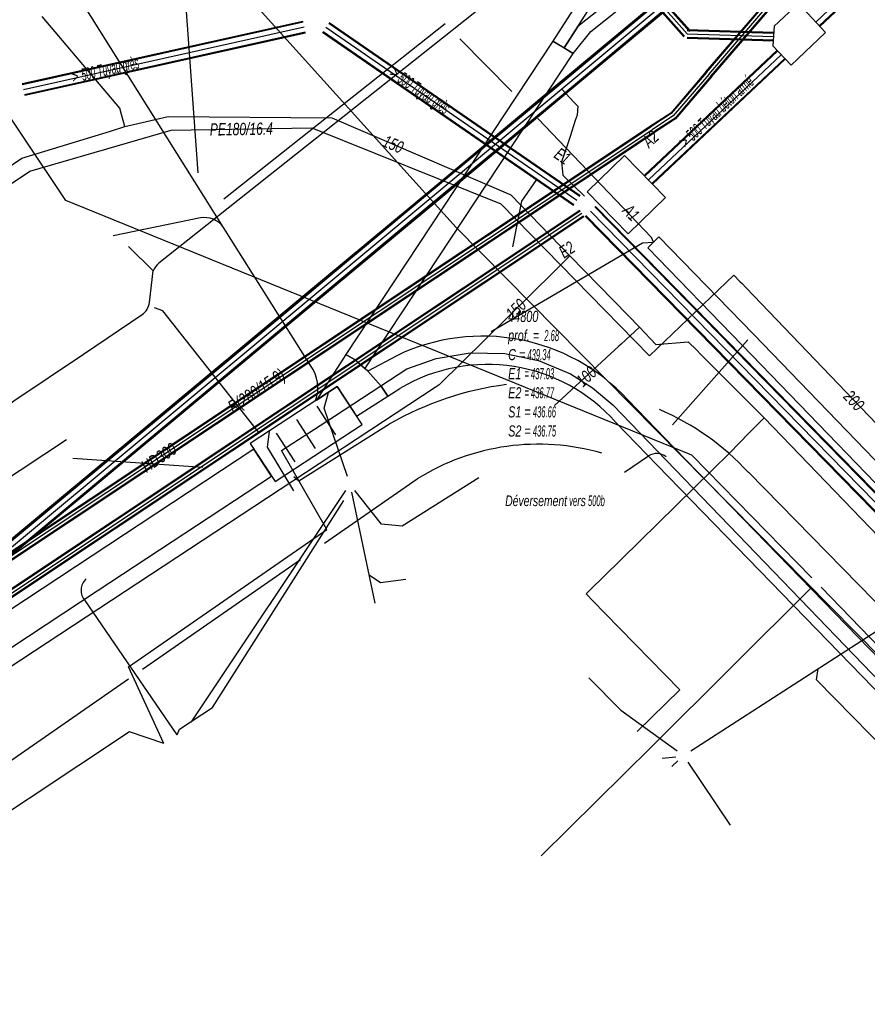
# Model space of a CAD drawing. Header units: metres. Extents: x 2695563 to 2696938, y 1260544 to 1262032.
# Tile 146 of 256: x 2695963 to 2696001, y 1261366 to 1261411. Entities that reach past the tile are written whole.
import ezdxf

# ---------------------------------------------------------------- set-up
doc = ezdxf.new("R2010")
doc.units = ezdxf.units.M
doc.header["$LTSCALE"] = 100
doc.linetypes.add('AUSGEZOGEN', pattern=[0])
doc.linetypes.add('STRICHLINIE2_S3', pattern=[0.25, 0.15, -0.1])
for name, color, linetype in [('Eau portable_Cadastre des conduites_Conduite', 171, 'AUSGEZOGEN'), ('Eau potable_Cadastre des conduites_Conduite_Texte', 171, 'AUSGEZOGEN'), ('EU_Cadastre des conduites', 24, 'AUSGEZOGEN'), ('EU_Cadastre des conduites – Texte', 7, 'AUSGEZOGEN'), ('EU_Cadastre des conduites_Regard normalisé – Texte', 24, 'AUSGEZOGEN'), ('EU_Cadastre des conduites_Regard – Ligne de détail', 24, 'AUSGEZOGEN'), ('EU_Cadastre des conduites_Regard – Polygone de détail', 24, 'AUSGEZOGEN'), ('EU_Cadastre des conduites_Texte entrée-sortie', 24, 'AUSGEZOGEN'), ('Gaz_Cadastre des conduites_Conduite', 32, 'AUSGEZOGEN'), ('Gaz_Cadastre des conduites_Conduite_Texte', 32, 'AUSGEZOGEN'), ('Réseau électrique_Cadastre des conduite_Bord du tracé', 1, 'AUSGEZOGEN'), ('Réseau électrique_Cadastre des conduite_Tronçon de tracé', 1, 'AUSGEZOGEN'), ('Réseau électrique_Cadastre des conduites_Ouvrage_Surface-Ligne-Point', 1, 'AUSGEZOGEN'), ('TV_Cadastre des conduites_CONDUITE', 92, 'AUSGEZOGEN'), ('Télécommunications_SW_Cadastre des conduites_Bord du tracé', 94, 'AUSGEZOGEN')]:
    doc.layers.add(name, color=color, linetype=linetype)
doc.styles.add('ARIAL', font='arial.ttf')
pattern_1 = [(0, (2708005, 1273150), (6075, 6075), [6075, -6075]), (90, (2708005, 1273150), (-6075, 6075), [6075, -6075])]

# ---------------------------------------------------------------- blocks, each defined once
blk = doc.blocks.new('COMPLEXOBJECT_1763')
at = {"layer": 'Réseau électrique_Cadastre des conduite_Bord du tracé', "color": 1, "linetype": 'AUSGEZOGEN', "transparency": 33554687}
for points in [[(5979.125, 11395.927), (5977.813, 11395.221), (5978.413, 11394.557)], [(5978.413, 11394.557), (5978.716, 11394.098), (5979.267, 11394.447)], [(5989.03, 11392.907), (5990.895, 11390.988), (6003.241, 11378.282), (6008.597, 11372.77), (6016.5, 11364.636), (6017.289, 11365.403), (6009.409, 11373.513), (6004.104, 11378.972), (5991.687, 11391.752), (5989.564, 11393.937)]]:
    blk.add_lwpolyline(points, dxfattribs=at)
for centre, radius, start, end in [((5982.998, 11387.867), 8.942, 42.7501, 115.6642), ((5983.219, 11387.783), 7.748, 41.4037, 120.6685)]:
    blk.add_arc(centre, radius, start, end, dxfattribs=at)
blk = doc.blocks.new('COMPLEXOBJECT_1800')
at = {"layer": 'Réseau électrique_Cadastre des conduite_Bord du tracé', "color": 1, "linetype": 'AUSGEZOGEN', "transparency": 33554687}
blk.add_line((5986.69, 11409.828), (5989.866, 11414.765), dxfattribs=at)
for points in [[(5990.303, 11415.301), (5990.786, 11415.792), (6001.26, 11425.406), (6000.854, 11425.848), (5990.369, 11416.224), (5989.856, 11415.702)], [(5989.378, 11415.116), (5986.178, 11410.14), (5986.69, 11409.828)]]:
    blk.add_lwpolyline(points, dxfattribs=at)
for centre, radius, start, end in [((5992.493, 11413.063), 3.731, 134.9795, 146.6122), ((5992.739, 11412.869), 3.442, 135.0436, 146.5758)]:
    blk.add_arc(centre, radius, start, end, dxfattribs=at)
blk = doc.blocks.new('COMPLEXOBJECT_1988')
at = {"layer": 'Réseau électrique_Cadastre des conduite_Tronçon de tracé', "color": 1, "linetype": 'AUSGEZOGEN', "transparency": 33554687}
blk.add_line((5967.942, 11398.329), (5968.105, 11399.76), dxfattribs=at)
blk.add_lwpolyline([(5950.127, 11381.469), (5951.342, 11382.407), (5957.797, 11389.591), (5961.31, 11393.492), (5961.816, 11393.882), (5964.964, 11395.999), (5967.617, 11397.787)], dxfattribs=at)
blk.add_arc((5967.144, 11398.439), 0.805, 305.9539, 352.1497, dxfattribs=at)
blk = doc.blocks.new('COMPLEXOBJECT_2319')
at = {"layer": 'Réseau électrique_Cadastre des conduite_Tronçon de tracé', "color": 1, "linetype": 'AUSGEZOGEN', "transparency": 33554687}
blk.add_line((5974.699, 11390.272), (5978.803, 11392.843), dxfattribs=at)
blk.add_arc((5985.837, 11380.687), 14.044, 97.1856, 120.0552, dxfattribs=at)
blk = doc.blocks.new('COMPLEXOBJECT_2320')
at = {"layer": 'Réseau électrique_Cadastre des conduite_Tronçon de tracé', "color": 1, "linetype": 'AUSGEZOGEN', "transparency": 33554687}
blk.add_line((5975.853, 11387.459), (5980.05, 11390.364), dxfattribs=at)
blk.add_arc((5985.52, 11381.572), 10.355, 73.8689, 121.8875, dxfattribs=at)
blk = doc.blocks.new('COMPLEXOBJECT_2344')
at = {"layer": 'Réseau électrique_Cadastre des conduite_Tronçon de tracé', "color": 1, "linetype": 'AUSGEZOGEN', "transparency": 33554687}
blk.add_line((5969.192, 11378.805), (5965.034, 11384.862), dxfattribs=at)
blk.add_arc((5965.529, 11385.327), 0.679, 130.495, 223.2035, dxfattribs=at)
blk = doc.blocks.new('COMPLEXOBJECT_2385')
at = {"layer": 'Réseau électrique_Cadastre des conduite_Tronçon de tracé', "color": 1, "linetype": 'AUSGEZOGEN', "transparency": 33554687}
blk.add_line((5975.224, 11395.48), (5971.299, 11401.724), dxfattribs=at)
blk.add_arc((5973.929, 11394.488), 1.631, 338.5535, 37.4338, dxfattribs=at)
blk = doc.blocks.new('COMPLEXOBJECT_2497')
at = {"layer": 'Réseau électrique_Cadastre des conduite_Tronçon de tracé', "color": 1, "linetype": 'AUSGEZOGEN', "transparency": 33554687}
blk.add_line((5968.105, 11399.76), (5966.998, 11400.863), dxfattribs=at)
blk.add_lwpolyline([(6000.853, 11425.847), (5989.648, 11416.981), (5968.371, 11400.099)], dxfattribs=at)
blk.add_arc((5968.932, 11399.385), 0.908, 128.1599, 155.6003, dxfattribs=at)

msp = doc.modelspace()

# ---------------------------------------------------------------- hatches: boundary and pattern name
at = {"layer": 'Réseau électrique_Cadastre des conduite_Bord du tracé', "lineweight": 18, "transparency": 33554687}
h = msp.add_hatch(dxfattribs=at)
h.set_pattern_fill('MUSTER', color=1, scale=6075, style=0, pattern_type=2)
h.set_pattern_definition(pattern_1)
h.paths.add_polyline_path([(2695987.66, 1261409.638), (2695990.836, 1261414.575), (2695990.848, 1261414.594), (2695990.861, 1261414.612), (2695990.873, 1261414.631), (2695990.886, 1261414.649), (2695990.899, 1261414.667), (2695990.912, 1261414.685), (2695990.925, 1261414.704), (2695990.938, 1261414.722), (2695990.952, 1261414.74), (2695990.965, 1261414.757), (2695990.979, 1261414.775), (2695990.992, 1261414.793), (2695991.006, 1261414.81), (2695991.02, 1261414.828), (2695991.034, 1261414.845), (2695991.048, 1261414.863), (2695991.062, 1261414.88), (2695991.077, 1261414.897), (2695991.091, 1261414.914), (2695991.106, 1261414.931), (2695991.12, 1261414.948), (2695991.135, 1261414.965), (2695991.15, 1261414.981), (2695991.165, 1261414.998), (2695991.18, 1261415.014), (2695991.195, 1261415.031), (2695991.211, 1261415.047), (2695991.226, 1261415.063), (2695991.242, 1261415.079), (2695991.257, 1261415.095), (2695991.273, 1261415.111), (2695991.756, 1261415.602), (2696002.23, 1261425.216), (2696001.824, 1261425.658), (2695991.339, 1261416.034), (2695990.826, 1261415.512), (2695990.809, 1261415.495), (2695990.792, 1261415.477), (2695990.775, 1261415.46), (2695990.758, 1261415.442), (2695990.741, 1261415.424), (2695990.724, 1261415.406), (2695990.708, 1261415.388), (2695990.691, 1261415.37), (2695990.675, 1261415.352), (2695990.659, 1261415.334), (2695990.643, 1261415.315), (2695990.627, 1261415.297), (2695990.611, 1261415.278), (2695990.595, 1261415.259), (2695990.58, 1261415.241), (2695990.564, 1261415.222), (2695990.549, 1261415.203), (2695990.534, 1261415.183), (2695990.519, 1261415.164), (2695990.504, 1261415.145), (2695990.489, 1261415.125), (2695990.474, 1261415.106), (2695990.46, 1261415.086), (2695990.445, 1261415.067), (2695990.431, 1261415.047), (2695990.417, 1261415.027), (2695990.403, 1261415.007), (2695990.389, 1261414.987), (2695990.375, 1261414.967), (2695990.362, 1261414.946), (2695990.348, 1261414.926), (2695987.148, 1261409.95)], flags=0)
h = msp.add_hatch(dxfattribs=at)
h.set_pattern_fill('MUSTER', color=1, scale=6075, style=0, pattern_type=2)
h.set_pattern_definition(pattern_1)
h.paths.add_polyline_path([(2695988.068, 1261409.384), (2695988.865, 1261410.378), (2695991.22, 1261412.264), (2695994.923, 1261415.12), (2695998.123, 1261417.97), (2695997.648, 1261418.468), (2695994.506, 1261415.468), (2695993.332, 1261414.609), (2695988.285, 1261410.609), (2695987.66, 1261409.638)], flags=0)
h = msp.add_hatch(dxfattribs=at)
h.set_pattern_fill('MUSTER', color=1, scale=6075, style=0, pattern_type=2)
h.set_pattern_definition(pattern_1)
h.paths.add_polyline_path([(2695978.658, 1261395.142), (2695988.068, 1261409.384), (2695987.148, 1261409.95), (2695977.796, 1261395.797), (2695978.181, 1261395.563)], flags=0)
h = msp.add_hatch(dxfattribs=at)
h.set_pattern_fill('MUSTER', color=1, scale=6075, style=0, pattern_type=2)
h.set_pattern_definition(pattern_1)
h.paths.add_polyline_path([(2696021.835, 1261370.2), (2696021.291, 1261370.729), (2696013.86, 1261378.448), (2695996.219, 1261396.704), (2695991.948, 1261401.104), (2695991.446, 1261400.616), (2695995.716, 1261396.217), (2696013.356, 1261377.962), (2696020.794, 1261370.235), (2696021.347, 1261369.698)], flags=0)
h = msp.add_hatch(dxfattribs=at)
h.set_pattern_fill('MUSTER', color=1, scale=6075, style=0, pattern_type=2)
h.set_pattern_definition(pattern_1)
h.paths.add_polyline_path([(2695979.383, 1261394.367), (2695979.686, 1261393.908), (2695980.237, 1261394.257), (2695980.538, 1261394.427), (2695980.847, 1261394.583), (2695981.162, 1261394.725), (2695981.483, 1261394.853), (2695981.81, 1261394.966), (2695982.141, 1261395.065), (2695982.476, 1261395.149), (2695982.815, 1261395.218), (2695983.157, 1261395.272), (2695983.5, 1261395.31), (2695983.845, 1261395.333), (2695984.191, 1261395.341), (2695984.536, 1261395.333), (2695984.881, 1261395.31), (2695985.225, 1261395.271), (2695985.566, 1261395.217), (2695985.905, 1261395.148), (2695986.241, 1261395.064), (2695986.572, 1261394.965), (2695986.898, 1261394.851), (2695987.219, 1261394.723), (2695987.534, 1261394.581), (2695987.843, 1261394.425), (2695988.144, 1261394.255), (2695988.437, 1261394.072), (2695988.722, 1261393.876), (2695988.998, 1261393.667), (2695989.264, 1261393.447), (2695989.52, 1261393.215), (2695989.766, 1261392.971), (2695990, 1261392.717), (2695991.865, 1261390.798), (2696004.211, 1261378.092), (2696009.567, 1261372.58), (2696017.47, 1261364.446), (2696018.259, 1261365.213), (2696010.379, 1261373.323), (2696005.074, 1261378.782), (2695992.657, 1261391.562), (2695990.534, 1261393.747), (2695990.279, 1261394.011), (2695990.014, 1261394.265), (2695989.739, 1261394.508), (2695989.453, 1261394.739), (2695989.159, 1261394.958), (2695988.856, 1261395.165), (2695988.544, 1261395.359), (2695988.225, 1261395.54), (2695987.899, 1261395.709), (2695987.566, 1261395.863), (2695987.227, 1261396.004), (2695986.883, 1261396.131), (2695986.533, 1261396.243), (2695986.18, 1261396.341), (2695985.822, 1261396.425), (2695985.462, 1261396.493), (2695985.098, 1261396.547), (2695984.733, 1261396.586), (2695984.367, 1261396.61), (2695984, 1261396.619), (2695983.633, 1261396.613), (2695983.267, 1261396.592), (2695982.902, 1261396.555), (2695982.538, 1261396.504), (2695982.177, 1261396.438), (2695981.819, 1261396.357), (2695981.465, 1261396.262), (2695981.114, 1261396.152), (2695980.769, 1261396.027), (2695980.429, 1261395.889), (2695980.095, 1261395.737), (2695978.783, 1261395.031)], flags=0)
h = msp.add_hatch(dxfattribs=at)
h.set_pattern_fill('MUSTER', color=1, scale=6075, style=0, pattern_type=2)
h.set_pattern_definition(pattern_1)
h.paths.add_polyline_path([(2695976.465, 1261393.734), (2695977.397, 1261394.348), (2695978.268, 1261393.009), (2695979.686, 1261393.908), (2695979.383, 1261394.367), (2695978.783, 1261395.031), (2695978.181, 1261395.563), (2695977.796, 1261395.797)], flags=0)
h = msp.add_hatch(dxfattribs=at)
h.set_pattern_fill('MUSTER', color=1, scale=6075, style=0, pattern_type=2)
h.set_pattern_definition(pattern_1)
h.paths.add_polyline_path([(2695954.961, 1261377.475), (2695966.558, 1261385.113), (2695974.434, 1261390.301), (2695973.636, 1261391.512), (2695965.57, 1261386.199), (2695954.163, 1261378.686)], flags=0)
at = {"layer": 'Réseau électrique_Cadastre des conduites_Ouvrage_Surface-Ligne-Point', "lineweight": 18, "transparency": 33554687}
h = msp.add_hatch(dxfattribs=at)
h.set_pattern_fill('MUSTER', color=1, scale=4050, style=0, pattern_type=2)
h.set_pattern_definition([(0, (2703955, 1269100), (4050, 4050), [4050, -4050]), (90, (2703955, 1269100), (-4050, 4050), [4050, -4050])])
h.paths.add_polyline_path([(2695974.599, 1261390.051), (2695978.524, 1261392.636), (2695977.397, 1261394.348), (2695973.471, 1261391.763)], flags=0)

# ---------------------------------------------------------------- linework, layer by layer
at = {"layer": 'Eau portable_Cadastre des conduites_Conduite', "linetype": 'AUSGEZOGEN', "transparency": 33554687}
for p, q in [((2696022.011, 1261436.904), (2695987.38, 1261407.996)), ((2696022.029, 1261436.878), (2695987.4, 1261407.972)), ((2696022.047, 1261436.852), (2695987.42, 1261407.948)), ((2696022.293, 1261436.488), (2695987.7, 1261407.612)), ((2696022.311, 1261436.462), (2695987.72, 1261407.588)), ((2696022.329, 1261436.436), (2695987.74, 1261407.564)), ((2695987.38, 1261407.996), (2695981.812, 1261403.365)), ((2695987.4, 1261407.972), (2695981.832, 1261403.341)), ((2695987.42, 1261407.948), (2695981.852, 1261403.317)), ((2695987.7, 1261407.612), (2695982.132, 1261402.981)), ((2695987.72, 1261407.588), (2695982.152, 1261402.957)), ((2695987.74, 1261407.564), (2695982.172, 1261402.933)), ((2695981.812, 1261403.365), (2695975.757, 1261398.328)), ((2695981.832, 1261403.341), (2695975.777, 1261398.304)), ((2695981.852, 1261403.317), (2695975.797, 1261398.28)), ((2695982.132, 1261402.981), (2695976.077, 1261397.944)), ((2695982.152, 1261402.957), (2695976.097, 1261397.92)), ((2695982.172, 1261402.933), (2695976.117, 1261397.896)), ((2695975.757, 1261398.328), (2695953.452, 1261379.776)), ((2695975.777, 1261398.304), (2695953.471, 1261379.751)), ((2695975.797, 1261398.28), (2695953.489, 1261379.726)), ((2695976.077, 1261397.944), (2695953.751, 1261379.374)), ((2695976.097, 1261397.92), (2695953.769, 1261379.349)), ((2695976.117, 1261397.896), (2695953.788, 1261379.324))]:
    msp.add_line(p, q, dxfattribs=at)
at = {"layer": 'Eau portable_Cadastre des conduites_Conduite', "color": 255, "linetype": 'AUSGEZOGEN', "transparency": 33554687}
for p, q in [((2696022.17, 1261436.67), (2695987.56, 1261407.78)), ((2695987.56, 1261407.78), (2695981.992, 1261403.149)), ((2695981.992, 1261403.149), (2695975.937, 1261398.112)), ((2695975.937, 1261398.112), (2695953.62, 1261379.55))]:
    msp.add_line(p, q, dxfattribs=at)
at = {"layer": 'Eau portable_Cadastre des conduites_Conduite', "color": 7, "linetype": 'AUSGEZOGEN', "transparency": 33554687}
for points in [[(2695967.803, 1261406.084), (2695967.655, 1261406.635), (2695967.577, 1261406.924), (2695964.07, 1261411.056)], [(2695987.56, 1261407.78), (2695988.103, 1261407.192), (2695988.274, 1261407.007), (2695988.243, 1261406.608), (2695988.162, 1261406.358), (2695987.927, 1261405.634), (2695987.779, 1261405.179), (2695987.538, 1261404.49), (2695987.596, 1261403.898), (2695988.583, 1261402.948)], [(2695967.803, 1261406.084), (2695969.765, 1261406.539), (2695977.16, 1261406.483), (2695985.244, 1261403.009), (2695987.919, 1261400.243)], [(2695781.007, 1261356.667), (2695790.243, 1261358.632), (2695794.076, 1261359.483), (2695798.651, 1261360.449), (2695818.405, 1261364.614), (2695822.281, 1261365.449), (2695834.766, 1261368.271), (2695854.245, 1261372.205), (2695858.672, 1261373.143), (2695868.6, 1261375.283), (2695885.597, 1261378.819), (2695910.29, 1261384.023), (2695916.731, 1261385.406), (2695936.187, 1261389.481), (2695946.088, 1261393.037), (2695963.14, 1261404.657), (2695967.152, 1261405.885), (2695967.803, 1261406.084)], [(2695987.919, 1261400.243), (2695987.228, 1261399.562), (2695982.006, 1261394.418)], [(2695987.919, 1261400.243), (2695990.553, 1261397.559), (2695991.075, 1261397.028), (2695991.806, 1261396.246), (2695993.267, 1261396.358), (2695993.656, 1261395.983)], [(2695991.075, 1261397.028), (2695990.237, 1261396.255), (2695990.134, 1261396.161), (2695987.603, 1261393.828), (2695987.232, 1261393.486)], [(2695993.656, 1261395.983), (2695993.825, 1261395.813), (2695996.7, 1261392.93), (2696019.884, 1261368.893), (2696020.618, 1261368.133), (2696020.871, 1261367.87), (2696023.183, 1261365.473), (2696023.394, 1261365.255), (2696024.125, 1261364.504), (2696046.39, 1261341.667), (2696049.872, 1261338.133)], [(2695982.006, 1261394.418), (2695981.83, 1261394.303), (2695937.97, 1261365.473), (2695936.909, 1261364.775)], [(2695993.558, 1261389.788), (2695995.144, 1261391.345), (2695996.016, 1261392.234), (2695996.378, 1261392.602), (2695996.7, 1261392.93)], [(2695993.558, 1261389.788), (2695989.441, 1261385.746), (2695988.867, 1261385.183), (2695988.653, 1261384.973)], [(2695988.653, 1261384.973), (2695988.97, 1261384.65), (2695989.499, 1261384.109), (2695992.896, 1261380.643), (2695990.963, 1261378.763)]]:
    msp.add_lwpolyline(points, dxfattribs=at)
at = {"layer": 'EU_Cadastre des conduites', "color": 255, "transparency": 33554687}
for p, q in [((2695999.038, 1261410.809), (2696014.8, 1261425.669)), ((2695985.404, 1261419.062), (2695993.221, 1261410.275)), ((2695963.22, 1261407.764), (2695975.906, 1261410.589)), ((2695976.892, 1261410.573), (2695988.234, 1261402.756)), ((2695993.221, 1261410.275), (2695997.125, 1261410.158)), ((2695991.468, 1261403.677), (2695997.473, 1261409.334)), ((2695925.95, 1261360.592), (2695988.461, 1261402.169)), ((2695988.847, 1261402.259), (2696017.957, 1261372.547))]:
    msp.add_line(p, q, dxfattribs=at)
at = {"layer": 'EU_Cadastre des conduites', "linetype": 'AUSGEZOGEN', "transparency": 33554687}
for p, q in [((2695999.196, 1261410.642), (2696014.958, 1261425.502)), ((2695999.209, 1261410.627), (2696014.971, 1261425.487)), ((2695999.223, 1261410.613), (2696014.985, 1261425.473)), ((2695985.256, 1261418.93), (2695993.073, 1261410.143)), ((2695985.273, 1261418.946), (2695993.09, 1261410.159)), ((2695985.291, 1261418.961), (2695993.108, 1261410.174)), ((2695985.517, 1261419.163), (2695993.334, 1261410.376)), ((2695985.535, 1261419.178), (2695993.352, 1261410.391)), ((2695985.552, 1261419.194), (2695993.369, 1261410.407)), ((2695963.161, 1261408.028), (2695975.847, 1261410.853)), ((2695963.166, 1261408.008), (2695975.852, 1261410.833)), ((2695963.17, 1261407.989), (2695975.856, 1261410.814)), ((2695977.023, 1261410.762), (2695988.365, 1261402.945)), ((2695977.034, 1261410.779), (2695988.376, 1261402.962)), ((2695977.045, 1261410.795), (2695988.387, 1261402.978)), ((2695993.226, 1261410.45), (2695997.13, 1261410.333)), ((2695993.226, 1261410.427), (2695997.13, 1261410.31)), ((2695993.227, 1261410.473), (2695997.131, 1261410.356)), ((2695963.27, 1261407.539), (2695975.956, 1261410.364)), ((2695963.274, 1261407.52), (2695975.96, 1261410.345)), ((2695963.279, 1261407.5), (2695975.965, 1261410.325)), ((2695976.739, 1261410.351), (2695988.081, 1261402.534)), ((2695976.75, 1261410.367), (2695988.092, 1261402.55)), ((2695976.761, 1261410.384), (2695988.103, 1261402.567)), ((2695993.215, 1261410.077), (2695997.119, 1261409.96)), ((2695993.216, 1261410.123), (2695997.12, 1261410.006)), ((2695993.216, 1261410.1), (2695997.12, 1261409.983)), ((2695991.283, 1261403.874), (2695997.288, 1261409.531)), ((2695991.297, 1261403.859), (2695997.302, 1261409.516)), ((2695991.31, 1261403.844), (2695997.315, 1261409.501)), ((2695991.626, 1261403.51), (2695997.631, 1261409.167)), ((2695991.639, 1261403.495), (2695997.644, 1261409.152)), ((2695991.653, 1261403.48), (2695997.658, 1261409.137)), ((2695989.047, 1261402.455), (2696018.157, 1261372.743)), ((2695989.061, 1261402.469), (2696018.171, 1261372.757)), ((2695989.076, 1261402.483), (2696018.186, 1261372.771)), ((2695925.856, 1261360.733), (2695988.367, 1261402.31)), ((2695925.867, 1261360.717), (2695988.378, 1261402.294)), ((2695925.878, 1261360.7), (2695988.389, 1261402.277)), ((2695926.022, 1261360.484), (2695988.533, 1261402.061)), ((2695926.033, 1261360.467), (2695988.544, 1261402.044)), ((2695926.044, 1261360.451), (2695988.555, 1261402.028)), ((2695988.618, 1261402.035), (2696017.728, 1261372.323)), ((2695988.633, 1261402.049), (2696017.743, 1261372.337)), ((2695988.647, 1261402.063), (2696017.757, 1261372.351))]:
    msp.add_line(p, q, dxfattribs=at)
at = {"layer": 'EU_Cadastre des conduites', "color": 24, "linetype": 'AUSGEZOGEN', "transparency": 33554687}
for p, q in [((2695965.456, 1261391.115), (2695971.328, 1261390.696)), ((2695970.81, 1261379.201), (2695977.785, 1261389.645)), ((2695979.118, 1261384.553), (2695978.064, 1261389.573)), ((2695992.085, 1261377.554), (2695992.707, 1261377.623)), ((2695992.523, 1261377.174), (2695992.796, 1261377.437)), ((2695995.175, 1261374.525), (2695993.268, 1261377.37))]:
    msp.add_line(p, q, dxfattribs=at)
for points in [[(2695985.341, 1261400.653), (2695985.743, 1261402.714), (2695986.423, 1261403.701)], [(2695977.863, 1261390.278), (2695976.81, 1261393.369), (2695977.005, 1261394.07)], [(2695975.444, 1261389.632), (2695974.256, 1261391.61), (2695974.342, 1261392.314)], [(2695983.81, 1261390.212), (2695980.343, 1261388.041), (2695979.399, 1261388.129), (2695978.192, 1261389.642)], [(2695980.5, 1261385.627), (2695979.359, 1261385.474), (2695978.854, 1261385.824)], [(2695993.393, 1261377.895), (2696004.598, 1261385.111), (2696005.243, 1261385.099)], [(2696003.117, 1261376.972), (2695999.068, 1261381.091), (2695999.142, 1261381.61)], [(2695988.78, 1261381.19), (2695990.217, 1261379.718), (2695992.768, 1261377.886)]]:
    msp.add_lwpolyline(points, dxfattribs=at)
at = {"layer": 'EU_Cadastre des conduites_Regard – Ligne de détail', "color": 24, "linetype": 'STRICHLINIE2_S3', "transparency": 33554687}
for p, q in [((2695988.704, 1261403.143), (2695990.385, 1261404.786)), ((2695990.385, 1261404.786), (2695992.237, 1261402.89)), ((2695990.556, 1261401.248), (2695988.704, 1261403.143)), ((2695992.237, 1261402.89), (2695990.556, 1261401.248))]:
    msp.add_line(p, q, dxfattribs=at)
at = {"layer": 'EU_Cadastre des conduites_Regard – Polygone de détail', "color": 24, "linetype": 'STRICHLINIE2_S3', "transparency": 33554687}
msp.add_lwpolyline([(2695998.249, 1261411.646), (2695997.157, 1261410.617), (2695997.096, 1261409.735), (2695997.918, 1261408.861), (2695999.483, 1261410.336), (2695998.249, 1261411.646)], close=True, dxfattribs=at)
at = {"layer": 'Gaz_Cadastre des conduites_Conduite', "linetype": 'AUSGEZOGEN', "transparency": 33554687}
for p, q in [((2695994.067, 1261408.552), (2696004.524, 1261420.744)), ((2695994.081, 1261408.54), (2696004.537, 1261420.73)), ((2695994.095, 1261408.527), (2696004.55, 1261420.716)), ((2695994.295, 1261408.357), (2696004.73, 1261420.524)), ((2695994.309, 1261408.344), (2696004.743, 1261420.51)), ((2695994.323, 1261408.332), (2696004.756, 1261420.496)), ((2695994.067, 1261408.552), (2695992.478, 1261406.698)), ((2695994.081, 1261408.54), (2695992.49, 1261406.684)), ((2695994.095, 1261408.527), (2695992.503, 1261406.67)), ((2695994.295, 1261408.357), (2695992.677, 1261406.47)), ((2695994.309, 1261408.344), (2695992.69, 1261406.456)), ((2695994.323, 1261408.332), (2695992.702, 1261406.442)), ((2695992.478, 1261406.698), (2695991.558, 1261406.102)), ((2695992.49, 1261406.684), (2695991.568, 1261406.086)), ((2695992.503, 1261406.67), (2695991.579, 1261406.07)), ((2695992.677, 1261406.47), (2695991.721, 1261405.85)), ((2695992.69, 1261406.456), (2695991.732, 1261405.834)), ((2695992.702, 1261406.442), (2695991.742, 1261405.818)), ((2695945.759, 1261375.674), (2695991.557, 1261406.101)), ((2695945.769, 1261375.658), (2695991.567, 1261406.085)), ((2695945.779, 1261375.642), (2695991.577, 1261406.069)), ((2695945.925, 1261375.424), (2695991.723, 1261405.851)), ((2695945.935, 1261375.408), (2695991.733, 1261405.835)), ((2695945.945, 1261375.392), (2695991.743, 1261405.819))]:
    msp.add_line(p, q, dxfattribs=at)
at = {"layer": 'Gaz_Cadastre des conduites_Conduite', "color": 255, "linetype": 'AUSGEZOGEN', "transparency": 33554687}
for p, q in [((2695994.195, 1261408.442), (2696004.64, 1261420.62)), ((2695994.195, 1261408.442), (2695992.59, 1261406.57)), ((2695992.59, 1261406.57), (2695991.65, 1261405.96)), ((2695945.852, 1261375.533), (2695991.65, 1261405.96))]:
    msp.add_line(p, q, dxfattribs=at)
at = {"layer": 'Gaz_Cadastre des conduites_Conduite', "color": 32, "linetype": 'AUSGEZOGEN', "transparency": 33554687}
for points in [[(2695800.392, 1261360.316), (2695818.038, 1261364.006), (2695822.044, 1261364.861), (2695835.45, 1261367.629), (2695853.887, 1261371.559), (2695887.563, 1261378.677), (2695916.357, 1261384.81), (2695936.263, 1261388.959), (2695946.214, 1261392.499), (2695963.5, 1261404.076), (2695969.89, 1261405.928), (2695976.248, 1261406.029), (2695984.804, 1261402.593), (2695991.519, 1261395.725), (2695995.33, 1261399.381), (2695995.607, 1261399.093), (2695995.704, 1261398.992)], [(2696026.174, 1261367.238), (2696025.921, 1261367.501), (2696023.199, 1261370.338), (2696022.666, 1261370.893), (2696022.32, 1261371.254), (2695995.877, 1261398.811), (2695995.704, 1261398.992)]]:
    msp.add_lwpolyline(points, dxfattribs=at)
at = {"layer": 'Réseau électrique_Cadastre des conduite_Bord du tracé', "color": 1, "linetype": 'AUSGEZOGEN', "transparency": 33554687}
for points in [[(2695988.068, 1261409.384), (2695988.865, 1261410.378), (2695991.22, 1261412.264), (2695994.923, 1261415.12), (2695998.123, 1261417.97), (2695997.648, 1261418.468), (2695994.506, 1261415.468), (2695993.332, 1261414.609), (2695988.285, 1261410.609), (2695987.66, 1261409.638), (2695988.068, 1261409.384)], [(2695978.658, 1261395.142), (2695988.068, 1261409.384), (2695987.148, 1261409.95), (2695977.796, 1261395.797), (2695978.181, 1261395.563), (2695978.658, 1261395.142)], [(2696021.835, 1261370.2), (2696021.291, 1261370.729), (2696013.86, 1261378.448), (2695996.219, 1261396.704), (2695991.948, 1261401.104), (2695991.446, 1261400.616), (2695995.716, 1261396.217), (2696013.356, 1261377.962), (2696020.794, 1261370.235), (2696021.347, 1261369.698), (2696021.835, 1261370.2)], [(2695976.465, 1261393.734), (2695977.397, 1261394.348), (2695978.268, 1261393.009), (2695979.686, 1261393.908), (2695979.383, 1261394.367), (2695978.783, 1261395.031), (2695978.181, 1261395.563), (2695977.796, 1261395.797), (2695976.465, 1261393.734)], [(2695954.961, 1261377.475), (2695966.558, 1261385.113), (2695974.434, 1261390.301), (2695973.636, 1261391.512), (2695965.57, 1261386.199), (2695954.163, 1261378.686), (2695954.961, 1261377.475)]]:
    msp.add_lwpolyline(points, close=True, dxfattribs=at)
at = {"layer": 'Réseau électrique_Cadastre des conduite_Tronçon de tracé', "color": 1, "linetype": 'AUSGEZOGEN', "transparency": 33554687}
for p, q in [((2695971.11, 1261404.001), (2695970.39, 1261414.084)), ((2695972.28, 1261402.819), (2695982.285, 1261410.747)), ((2695985.3, 1261407.665), (2695982.951, 1261410.052)), ((2695971.215, 1261401.963), (2695967.27, 1261401.147)), ((2695992.565, 1261392.607), (2695995.968, 1261396.46)), ((2695952.421, 1261383.508), (2695965.166, 1261391.957)), ((2695990.394, 1261390.476), (2695991.468, 1261391.207)), ((2696040.215, 1261345.407), (2695995.988, 1261390.468)), ((2695975.448, 1261390.287), (2695975.669, 1261390.082)), ((2695971.761, 1261379.839), (2695977.696, 1261389.195)), ((2695968.596, 1261381.575), (2695975.75, 1261386.527)), ((2695957.653, 1261374.002), (2695967.969, 1261381.141))]:
    msp.add_line(p, q, dxfattribs=at)
for points in [[(2695972.269, 1261401.534), (2695963.265, 1261415.859), (2695962.614, 1261416.822), (2695957.399, 1261422.672)], [(2695991.697, 1261400.86), (2695991.608, 1261401.073), (2695986.474, 1261406.448)], [(2695984.362, 1261396.826), (2695991.199, 1261400.839), (2695991.697, 1261400.86)], [(2695973.855, 1261392.263), (2695969.513, 1261397.766), (2695969.136, 1261397.892)], [(2695970.162, 1261378.615), (2695970.279, 1261378.862), (2695971.761, 1261379.839)]]:
    msp.add_lwpolyline(points, dxfattribs=at)
for centre, radius, start, end in [((2695971.392, 1261400.889), 1.089, 36.3395, 99.3658), ((2695987.379, 1261382.534), 11.707, 42.6614, 66.9), ((2695991.844, 1261390.625), 0.693, 52.0205, 122.8392)]:
    msp.add_arc(centre, radius, start, end, dxfattribs=at)
at = {"layer": 'Réseau électrique_Cadastre des conduites_Ouvrage_Surface-Ligne-Point', "color": 1, "linetype": 'STRICHLINIE2_S3', "transparency": 33554687}
for p, q in [((2695977.343, 1261392.157), (2695976.49, 1261393.452)), ((2695976.424, 1261391.552), (2695975.572, 1261392.847)), ((2695975.505, 1261390.947), (2695974.653, 1261392.242))]:
    msp.add_line(p, q, dxfattribs=at)
at = {"layer": 'Réseau électrique_Cadastre des conduites_Ouvrage_Surface-Ligne-Point', "color": 1, "linetype": 'AUSGEZOGEN', "transparency": 33554687}
msp.add_lwpolyline([(2695974.599, 1261390.051), (2695978.524, 1261392.636), (2695977.397, 1261394.348), (2695973.471, 1261391.763), (2695974.599, 1261390.051)], close=True, dxfattribs=at)
at = {"layer": 'TV_Cadastre des conduites_CONDUITE', "color": 92, "linetype": 'AUSGEZOGEN', "transparency": 33554687}
for points in [[(2695954.521, 1261432.817), (2695982.78, 1261401.523), (2696040.347, 1261343.241), (2696043.85, 1261339.695), (2696045.936, 1261332.298), (2696055.988, 1261322.246), (2696059.781, 1261323.763), (2696065.092, 1261322.246), (2696142.093, 1261264.021), (2696182.3, 1261233.107), (2696188.748, 1261226.788), (2696191.783, 1261223.814), (2696284.336, 1261154.968), (2696287.921, 1261155.02)], [(2695976.882, 1261392.756), (2695980.551, 1261395.144), (2695981.874, 1261395.616), (2695983.414, 1261395.873), (2695984.974, 1261395.839), (2695986.501, 1261395.516), (2695987.941, 1261394.914), (2695988.95, 1261394.28), (2695989.859, 1261393.51), (2696001.572, 1261381.376), (2696017.554, 1261365.052), (2696039.827, 1261341.512)], [(2695969.566, 1261378.221), (2695967.973, 1261381.685), (2695976.932, 1261387.882), (2695974.891, 1261391.46), (2695976.882, 1261392.756)], [(2695969.566, 1261378.221), (2695968.013, 1261378.751), (2695958.879, 1261372.686), (2695951.307, 1261367.153), (2695936.589, 1261357.863), (2695937.363, 1261356.697)]]:
    msp.add_lwpolyline(points, dxfattribs=at)
at = {"layer": 'Télécommunications_SW_Cadastre des conduites_Bord du tracé', "color": 94, "linetype": 'AUSGEZOGEN', "transparency": 33554687}
msp.add_line((2695999.278, 1261385.274), (2696023.55, 1261360.186), dxfattribs=at)
for points in [[(2695998.86, 1261385.704), (2695993.437, 1261391.236), (2695965.141, 1261402.745), (2695957.1, 1261414.75), (2695954.393, 1261418.963), (2695937.82, 1261443.97)], [(2695986.62, 1261373.14), (2695991.629, 1261378.078), (2695998.857, 1261385.279)]]:
    msp.add_lwpolyline(points, dxfattribs=at)

# ---------------------------------------------------------------- block references
at = {"layer": 'Réseau électrique_Cadastre des conduite_Bord du tracé', "color": 1, "linetype": 'AUSGEZOGEN', "lineweight": -3, "transparency": 33554687}
for name in ['COMPLEXOBJECT_1800', 'COMPLEXOBJECT_1763']:
    msp.add_blockref(name, (2690000.97, 1249999.81), dxfattribs=at)
at = {"layer": 'Réseau électrique_Cadastre des conduite_Tronçon de tracé', "color": 1, "linetype": 'AUSGEZOGEN', "lineweight": -3, "transparency": 33554687}
for name in ['COMPLEXOBJECT_2497', 'COMPLEXOBJECT_2385', 'COMPLEXOBJECT_1988', 'COMPLEXOBJECT_2319', 'COMPLEXOBJECT_2320', 'COMPLEXOBJECT_2344']:
    msp.add_blockref(name, (2690000.97, 1249999.81), dxfattribs=at)

# ---------------------------------------------------------------- texts
at = {"layer": 'Eau potable_Cadastre des conduites_Conduite_Texte', "color": 7, "transparency": 33554687, "char_height": 0.55426, "width": 1.10014, "attachment_point": 5, "style": 'ARIAL'}
for s, insert, rotation in [('\\A1;{\\fArial|i1|b0;\\H0.554263;\\W0.700000;\\C7;150}\\P', (2695979.934, 1261405.285), 336.7449), ('\\A1;{\\fArial|i1|b0;\\H0.554263;\\W0.700000;\\C7;150}\\P', (2695985.485, 1261397.837), 44.568), ('\\A1;{\\fArial|i1|b0;\\H0.554263;\\W0.700000;\\C7;100}\\P', (2695988.666, 1261394.8), 42.6663)]:
    msp.add_mtext(s, dxfattribs=dict(at, insert=insert, rotation=rotation))
at = {"layer": 'EU_Cadastre des conduites – Texte', "color": 24, "transparency": 33554687, "char_height": 0.55705, "width": 6, "attachment_point": 5, "style": 'ARIAL'}
for s, insert, rotation in [('\\A1;{\\fArial|b0|i1|c0|p34;\\W0.7;> \\W0.49;500 Tuyau grès}', (2695966.921, 1261408.573), 12.7395), ('\\A1;{\\fArial|b0|i1|c0|p34;\\W0.7;> \\W0.49;500 Tuyau grès}', (2695981.093, 1261407.671), 325.4247), ('\\A1;{\\fArial|b0|i1|c0|p34;\\W0.7;> \\W0.49;500 Tuyau béton armé}', (2695994.584, 1261406.7), 43.2909)]:
    msp.add_mtext(s, dxfattribs=dict(at, insert=insert, rotation=rotation))
at = {"layer": 'EU_Cadastre des conduites_Regard normalisé – Texte', "color": 24, "transparency": 33554687, "insert": (2695985.129, 1261397.765), "char_height": 0.50641, "width": 2.83992, "attachment_point": 1, "line_spacing_factor": 1.024096, "style": 'ARIAL'}
msp.add_mtext('\\A1;{\\fArial|b0|i1|c0|p34;\\W0.69496;44800}\\P{\\fArial|b0|i1|c0|p34;\\H0.99721x;\\W0.69496;prof. = \\W0.48647; 2.68}\\P{\\fArial|b0|i1|c0|p34;\\H0.99721x;\\W0.69496;C =\\W0.48647; 439.34}\\P{\\fArial|b0|i1|c0|p34;\\H0.99721x;\\W0.69496;E1 \\W0.48647;= 437.03}\\P{\\fArial|b0|i1|c0|p34;\\H0.99721x;\\W0.69496;E2 \\W0.48647;= 436.77}\\P{\\fArial|b0|i1|c0|p34;\\H0.99721x;\\W0.69496;S1 =\\W0.48647; 436.66}\\P{\\fArial|b0|i1|c0|p34;\\H0.99721x;\\W0.69496;S2 =\\W0.48647; 436.75}', dxfattribs=at)
at = {"layer": 'EU_Cadastre des conduites_Regard normalisé – Texte', "color": 24, "transparency": 33554687, "insert": (2695984.996, 1261389.18), "char_height": 0.48109, "width": 4.7436, "attachment_point": 4, "style": 'ARIAL'}
msp.add_mtext('\\A1;{\\fArial|b0|i1|c0|p34;\\W0.7;Déversement\\W0.49; ve\\W0.7;rs\\W0.49; 500b}', dxfattribs=at)
at = {"layer": 'EU_Cadastre des conduites_Texte entrée-sortie', "color": 24, "transparency": 33554687, "char_height": 0.55705, "attachment_point": 7, "style": 'ARIAL'}
for s, insert, width, rotation in [('\\A1;{\\fArial|i1|b0;\\H0.557054;\\W0.700000;\\C24;A2}\\P', (2695991.51, 1261405.091), 0.86376, 43.2909), ('\\A1;{\\fArial|i1|b0;\\H0.557054;\\W0.700000;\\C24;E1}\\P', (2695987.155, 1261404.714), 0.85544, 325.4247), ('\\A1;{\\fArial|i1|b0;\\H0.557054;\\W0.700000;\\C24;A1}\\P', (2695990.261, 1261402.245), 0.85544, 314.4132), ('\\A1;{\\fArial|i1|b0;\\H0.557054;\\W0.700000;\\C24;E2}\\P', (2695987.659, 1261400.108), 0.86376, 33.6285)]:
    msp.add_mtext(s, dxfattribs=dict(at, insert=insert, width=width, rotation=rotation))
at = {"layer": 'Gaz_Cadastre des conduites_Conduite_Texte', "color": 32, "transparency": 33554687, "char_height": 0.55825, "attachment_point": 5, "style": 'ARIAL'}
for s, insert, width, rotation in [('\\A1;{\\fArial|i1|b0;\\H0.558250;\\W0.700000;\\C32;PE180/16.4}\\P', (2695973.069, 1261405.973), 3.05768, 0.9099), ('\\A1;{\\fArial|i1|b0;\\H0.558250;\\W0.700000;\\C32;R(280/15.9)}\\P', (2695973.794, 1261394.09), 3.09245, 33.5988), ('\\A1;{\\fArial|i1|b0;\\H0.558250;\\W0.700000;\\C32;200}\\P', (2696000.763, 1261393.711), 1.11429, 313.8174), ('\\A1;{\\fArial|i1|b0;\\H0.558250;\\W0.700000;\\C32;HD300}\\P', (2695969.342, 1261391.132), 1.90938, 33.5988)]:
    msp.add_mtext(s, dxfattribs=dict(at, insert=insert, width=width, rotation=rotation))

doc.saveas('drawing.dxf')
